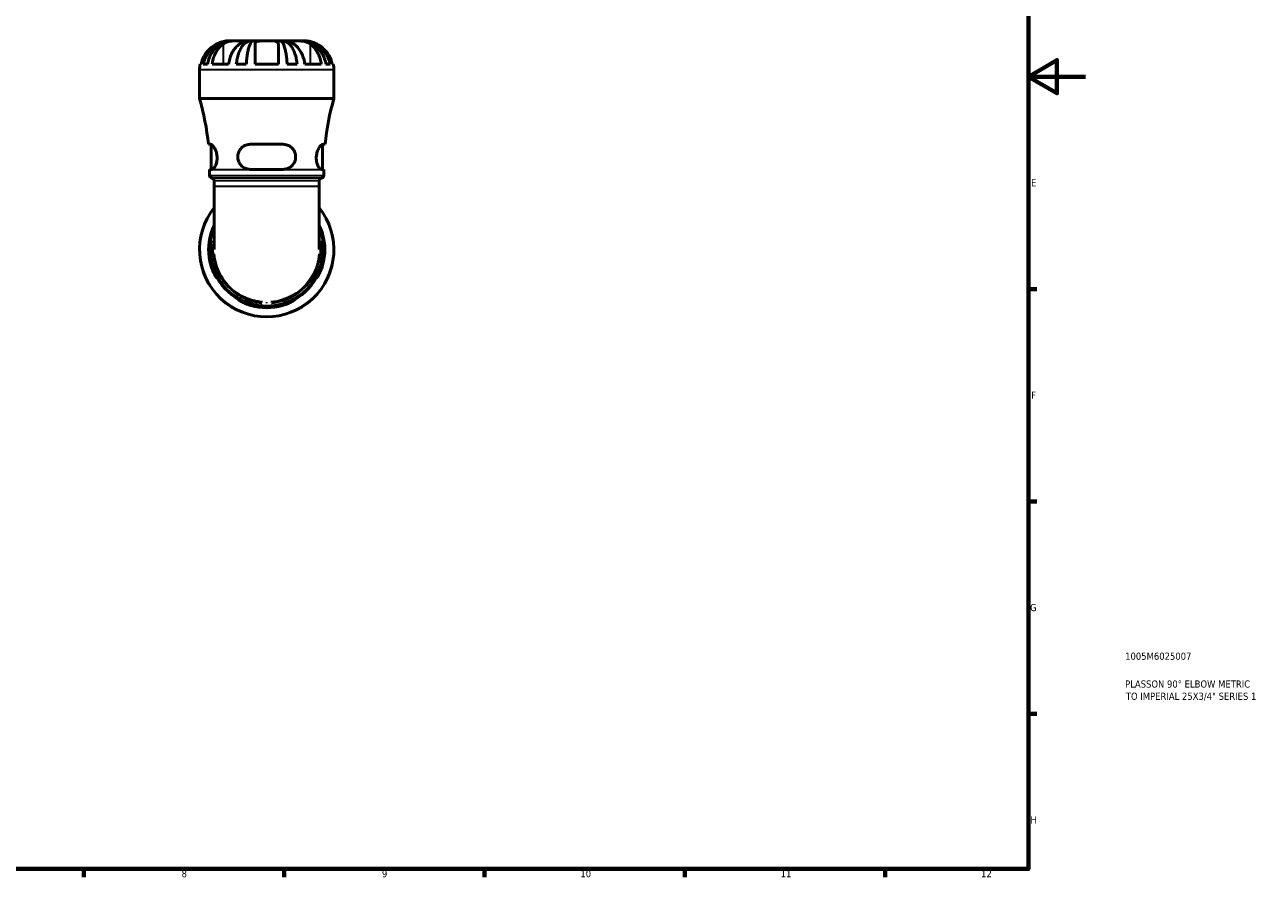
# Model space of a CAD drawing. Header units: millimetres. Extents: x 0 to 903, y 0 to 680.
# Tile 7 of 11: x 470 to 903, y 17 to 315. Entities that reach past the tile are written whole.
import ezdxf

# ---------------------------------------------------------------- set-up
doc = ezdxf.new("R2010")
doc.units = ezdxf.units.MM
for name, color, linetype, lineweight in [('Border (ISO)', 7, 'Continuous', 70), ('Title (ISO)', 7, 'Continuous', 50), ('Visible (ISO)', 7, 'Continuous', 50), ('Visible Narrow (ISO)', 7, 'Continuous', 35)]:
    doc.layers.add(name, color=color, linetype=linetype, lineweight=lineweight)
doc.styles.add('Note Text (ISO)', font='tahoma.ttf')

# ---------------------------------------------------------------- blocks, each defined once
blk = doc.blocks.new('Borders Default Border')
at = {"layer": 'Border (ISO)'}
for p, q in [((821, 222.75), (823.9, 222.75)), ((821, 148.5), (823.9, 148.5)), ((821, 74.25), (823.9, 74.25)), ((490.58, 20), (490.58, 17.1)), ((560.67, 20), (560.67, 17.1)), ((630.75, 20), (630.75, 17.1)), ((700.83, 20), (700.83, 17.1)), ((770.92, 20), (770.92, 17.1))]:
    blk.add_line(p, q, dxfattribs=at)
at = {"layer": 'Border (ISO)', "flags": 128}
for points in [[(20, 20), (20, 574), (821, 574), (821, 20), (20, 20)], [(841, 297), (821, 297), (831, 302.77), (831, 291.23), (821, 297)]]:
    blk.add_lwpolyline(points, dxfattribs=at)
at = {"layer": 'Border (ISO)', "color": 232, "true_color": 0xca0064, "char_height": 2.5, "attachment_point": 7, "style": 'Note Text (ISO)'}
for s, insert in [('E', (821.94, 258.63)), ('F', (822, 184.38)), ('G', (821.61, 110.08)), ('H', (821.74, 35.88)), ('8', (524.81, 17.04)), ('9', (594.88, 17.05)), ('10', (664.29, 17.05)), ('11', (734.37, 17.1)), ('12', (804.46, 17.1))]:
    blk.add_mtext(s, dxfattribs=dict(at, insert=insert))
blk = doc.blocks.new('Title Blocks ISO')
at = {"layer": 'Title (ISO)', "color": 232, "true_color": 0xca0064, "style": 'Note Text (ISO)'}
for tag, p in [('PART_NUMBER_001', (33.84, 73.13)), ('DESCRIPTION_001', (33.84, 63.4)), ('DESCRIPTION_002', (34.09, 59.12))]:
    blk.add_attdef(tag, p, '', height=2.5, dxfattribs=at)

msp = doc.modelspace()

# ---------------------------------------------------------------- linework, layer by layer
at = {"layer": 'Visible (ISO)'}
for p, q in [((542.078, 309.533), (541.246, 309.533)), ((542.461, 309.533), (542.078, 309.533)), ((542.078, 309.533), (542.078, 309.524)), ((545.152, 309.533), (542.461, 309.533)), ((549.019, 309.533), (545.152, 309.533)), ((549.943, 309.533), (549.019, 309.533)), ((549.019, 309.533), (549.019, 308.846)), ((554.581, 309.533), (549.943, 309.533)), ((559.218, 309.533), (554.581, 309.533)), ((560.142, 309.533), (559.218, 309.533)), ((564.01, 309.533), (560.142, 309.533)), ((560.142, 309.533), (560.142, 308.846)), ((566.701, 309.533), (564.01, 309.533)), ((567.083, 309.533), (566.701, 309.533)), ((567.916, 309.533), (567.083, 309.533)), ((567.083, 309.533), (567.083, 309.524)), ((531.081, 289.373), (531.081, 299.368)), ((531.286, 301.401), (531.644, 301.401)), ((532.407, 301.401), (533.854, 301.401)), ((535.487, 301.401), (541.237, 301.401)), ((543.949, 301.401), (547.442, 301.401)), ((550.515, 301.401), (558.647, 301.401)), ((561.72, 301.401), (565.212, 301.401)), ((567.925, 301.401), (573.675, 301.401)), ((575.308, 301.401), (576.755, 301.401)), ((577.518, 301.401), (577.875, 301.401)), ((578.081, 289.373), (578.081, 299.368)), ((578.081, 289.373), (531.081, 289.373)), ((534.988, 273.346), (534.162, 273.346)), ((535.106, 264.596), (535.106, 273.329)), ((560.331, 273.346), (548.831, 273.346)), ((574.056, 264.596), (574.056, 273.329)), ((575, 273.346), (574.173, 273.346)), ((534.606, 264.596), (535.451, 264.596)), ((534.606, 262.459), (534.606, 264.413)), ((548.831, 264.596), (560.331, 264.596)), ((573.711, 264.596), (574.556, 264.596)), ((574.556, 262.459), (574.556, 264.413)), ((536.251, 258.653), (536.251, 260.593)), ((572.911, 258.653), (572.911, 260.593)), ((536.251, 258.653), (536.251, 236.542)), ((572.911, 236.542), (572.911, 258.653))]:
    msp.add_line(p, q, dxfattribs=at)
for centre, radius, start, end in [((541.246, 299.368), 10.165, 168.46304, 180), ((567.916, 299.368), 10.165, 0, 11.53696), ((444.474, 264.413), 90.132, 5.68764, 16.07698), ((664.687, 264.413), 90.132, 163.92302, 174.31236), ((444.474, 264.413), 90.132, 0, 0.11601), ((664.687, 264.413), 90.132, 179.88399, 180), ((535.546, 262.459), 0.94, 180, 262.81924), ((535.311, 260.593), 0.94, 0, 82.81924), ((573.851, 260.593), 0.94, 97.18076, 180), ((573.616, 262.459), 0.94, 277.18076, 0), ((554.581, 236.533), 23.5, 141.26058, 38.73942), ((554.581, 236.533), 19.975, 156.58449, 23.41551), ((554.581, 236.533), 20.329, 164.30305, 195.69695), ((554.581, 236.533), 19.975, 164.0176, 195.9824), ((554.581, 236.533), 19.975, 344.0176, 15.9824), ((554.581, 236.533), 20.329, 344.30305, 15.69695), ((554.581, 236.533), 19.975, 254.0176, 285.9824), ((554.581, 236.533), 20.329, 254.30305, 285.69695)]:
    msp.add_arc(centre, radius, start, end, dxfattribs=at)
for points, knots in [([(537.18, 308.466), (536.782, 308.272), (536.381, 308.046), (535.418, 307.411), (534.879, 306.966), (533.98, 306.076), (533.537, 305.55), (532.772, 304.415), (532.45, 303.807), (531.977, 302.672), (531.777, 302.044), (531.644, 301.401)], [7.57906415, 7.57906415, 7.57906415, 7.57906415, 7.70533205, 7.70533205, 7.896537, 7.896537, 8.08477418, 8.08477418, 8.27301137, 8.27301137, 8.45373299, 8.45373299, 8.45373299, 8.45373299]), ([(532.407, 301.401), (532.536, 302.054), (532.731, 302.691), (533.189, 303.834), (533.499, 304.443), (534.235, 305.581), (534.662, 306.108), (535.522, 306.996), (536.035, 307.437), (537.138, 308.198), (537.729, 308.517), (538.856, 308.998), (539.495, 309.204), (540.801, 309.471), (541.468, 309.533), (542.078, 309.533)], [0.1928457, 0.1928457, 0.1928457, 0.1928457, 0.3760483, 0.3760483, 0.5642326, 0.5642326, 0.7524169, 0.7524169, 0.9409246, 0.9409246, 1.1294323, 1.1294323, 1.3186176, 1.3186176, 1.5078029, 1.5078029, 1.5078029, 1.5078029]), ([(542.461, 309.533), (541.918, 309.533), (541.324, 309.471), (540.162, 309.204), (539.593, 308.998), (538.59, 308.517), (538.064, 308.198), (537.082, 307.437), (536.626, 306.996), (535.861, 306.108), (535.481, 305.581), (534.825, 304.443), (534.55, 303.834), (534.142, 302.691), (533.969, 302.054), (533.854, 301.401)], [4.5445811, 4.5445811, 4.5445811, 4.5445811, 4.7337664, 4.7337664, 4.9229517, 4.9229517, 5.1114594, 5.1114594, 5.2999672, 5.2999672, 5.4881515, 5.4881515, 5.6763358, 5.6763358, 5.8595384, 5.8595384, 5.8595384, 5.8595384]), ([(535.487, 301.401), (535.581, 302.044), (535.722, 302.672), (536.057, 303.807), (536.284, 304.415), (536.825, 305.55), (537.139, 306.076), (537.774, 306.966), (538.155, 307.411), (538.837, 308.046), (539.12, 308.272), (539.401, 308.466)], [3.07505857, 3.07505857, 3.07505857, 3.07505857, 3.25578019, 3.25578019, 3.44401738, 3.44401738, 3.63225456, 3.63225456, 3.82345951, 3.82345951, 3.94972741, 3.94972741, 3.94972741, 3.94972741]), ([(541.246, 309.533), (541.246, 309.533), (541.236, 309.533), (541.152, 309.533), (540.983, 309.533), (540.502, 309.493), (540.227, 309.46), (539.636, 309.347), (539.34, 309.277), (538.675, 309.083), (538.308, 308.955), (537.683, 308.7), (537.429, 308.587), (537.18, 308.466)], [0, 0, 0, 0, 0.04889948, 0.04889948, 0.21009716, 0.21009716, 0.34213713, 0.34213713, 0.45158309, 0.45158309, 0.57377734, 0.57377734, 0.65722976, 0.65722976, 0.65722976, 0.65722976]), ([(539.401, 308.466), (539.549, 308.567), (539.71, 308.663), (540.095, 308.86), (540.323, 308.958), (540.799, 309.126), (541.043, 309.196), (541.637, 309.335), (541.988, 309.393), (542.852, 309.493), (543.355, 309.516), (544.322, 309.536), (544.772, 309.533), (545.152, 309.533)], [-0.65643927, -0.65643927, -0.65643927, -0.65643927, -0.58677736, -0.58677736, -0.50237645, -0.50237645, -0.42175807, -0.42175807, -0.31433752, -0.31433752, -0.16088329, -0.16088329, 0, 0, 0, 0]), ([(545.152, 308.466), (544.878, 308.278), (544.604, 308.059), (543.932, 307.438), (543.552, 306.999), (542.913, 306.114), (542.595, 305.586), (542.047, 304.447), (541.817, 303.835), (541.476, 302.69), (541.333, 302.053), (541.237, 301.401)], [7.5790432, 7.5790432, 7.5790432, 7.5790432, 7.70137668, 7.70137668, 7.89130395, 7.89130395, 8.08086533, 8.08086533, 8.27042672, 8.27042672, 8.45368445, 8.45368445, 8.45368445, 8.45368445]), ([(543.949, 301.401), (544.017, 302.054), (544.119, 302.691), (544.36, 303.834), (544.522, 304.443), (544.908, 305.581), (545.132, 306.108), (545.582, 306.996), (545.851, 307.437), (546.43, 308.198), (546.74, 308.517), (547.33, 308.998), (547.665, 309.204), (548.35, 309.471), (548.699, 309.533), (549.019, 309.533)], [0.1928457, 0.1928457, 0.1928457, 0.1928457, 0.3760483, 0.3760483, 0.5642326, 0.5642326, 0.7524169, 0.7524169, 0.9409246, 0.9409246, 1.1294323, 1.1294323, 1.3186176, 1.3186176, 1.5078029, 1.5078029, 1.5078029, 1.5078029]), ([(545.152, 309.533), (545.475, 309.533), (545.741, 309.535), (546.17, 309.523), (546.305, 309.506), (546.358, 309.414), (546.327, 309.358), (546.189, 309.221), (546.106, 309.152), (545.896, 308.99), (545.769, 308.898), (545.482, 308.694), (545.323, 308.583), (545.152, 308.466)], [0, 0, 0, 0, 0.1371623, 0.1371623, 0.29710057, 0.29710057, 0.41124825, 0.41124825, 0.49335913, 0.49335913, 0.57618717, 0.57618717, 0.6573755, 0.6573755, 0.6573755, 0.6573755]), ([(549.943, 309.533), (549.785, 309.533), (549.613, 309.471), (549.275, 309.204), (549.11, 308.998), (548.819, 308.517), (548.666, 308.198), (548.38, 307.437), (548.248, 306.996), (548.025, 306.108), (547.915, 305.581), (547.725, 304.443), (547.644, 303.834), (547.526, 302.691), (547.476, 302.054), (547.442, 301.401)], [4.5445786, 4.5445786, 4.5445786, 4.5445786, 4.7337639, 4.7337639, 4.9229492, 4.9229492, 5.1114569, 5.1114569, 5.2999646, 5.2999646, 5.4881489, 5.4881489, 5.6763332, 5.6763332, 5.8595358, 5.8595358, 5.8595358, 5.8595358]), ([(550.515, 308.466), (550.515, 308.558), (550.528, 308.645), (550.595, 308.844), (550.662, 308.949), (550.85, 309.125), (550.964, 309.197), (551.281, 309.335), (551.496, 309.392), (552.113, 309.492), (552.545, 309.515), (553.514, 309.536), (554.045, 309.533), (554.581, 309.533)], [-0.65591194, -0.65591194, -0.65591194, -0.65591194, -0.592791, -0.592791, -0.50308131, -0.50308131, -0.42061589, -0.42061589, -0.31529687, -0.31529687, -0.16088459, -0.16088459, 0, 0, 0, 0]), ([(550.515, 301.401), (550.515, 302.044), (550.515, 302.672), (550.515, 303.807), (550.515, 304.415), (550.515, 305.55), (550.515, 306.076), (550.515, 306.966), (550.515, 307.411), (550.515, 308.046), (550.515, 308.272), (550.515, 308.466)], [3.07505857, 3.07505857, 3.07505857, 3.07505857, 3.25578019, 3.25578019, 3.44401738, 3.44401738, 3.63225456, 3.63225456, 3.82345951, 3.82345951, 3.94972741, 3.94972741, 3.94972741, 3.94972741]), ([(554.581, 309.533), (555.018, 309.533), (555.453, 309.534), (556.285, 309.525), (556.677, 309.514), (557.363, 309.45), (557.654, 309.4), (558.059, 309.266), (558.198, 309.198), (558.418, 309.038), (558.499, 308.947), (558.617, 308.73), (558.647, 308.603), (558.647, 308.466)], [-2.80529162, -2.80529162, -2.80529162, -2.80529162, -2.67403191, -2.67403191, -2.54176238, -2.54176238, -2.41525853, -2.41525853, -2.3277362, -2.3277362, -2.24257227, -2.24257227, -2.14764656, -2.14764656, -2.14764656, -2.14764656]), ([(558.647, 308.466), (558.647, 308.272), (558.647, 308.046), (558.647, 307.411), (558.647, 306.966), (558.647, 306.076), (558.647, 305.55), (558.647, 304.415), (558.647, 303.807), (558.647, 302.672), (558.647, 302.044), (558.647, 301.401)], [7.57906415, 7.57906415, 7.57906415, 7.57906415, 7.70533205, 7.70533205, 7.896537, 7.896537, 8.08477418, 8.08477418, 8.27301137, 8.27301137, 8.45373299, 8.45373299, 8.45373299, 8.45373299]), ([(561.72, 301.401), (561.686, 302.054), (561.636, 302.691), (561.517, 303.834), (561.437, 304.443), (561.247, 305.581), (561.136, 306.108), (560.914, 306.996), (560.781, 307.437), (560.496, 308.198), (560.343, 308.517), (560.052, 308.998), (559.886, 309.204), (559.549, 309.471), (559.376, 309.533), (559.218, 309.533)], [0.1928457, 0.1928457, 0.1928457, 0.1928457, 0.3760483, 0.3760483, 0.5642326, 0.5642326, 0.7524169, 0.7524169, 0.9409246, 0.9409246, 1.1294323, 1.1294323, 1.3186176, 1.3186176, 1.5078029, 1.5078029, 1.5078029, 1.5078029]), ([(560.142, 309.533), (560.462, 309.533), (560.812, 309.471), (561.497, 309.204), (561.832, 308.998), (562.422, 308.517), (562.732, 308.198), (563.311, 307.437), (563.579, 306.996), (564.03, 306.108), (564.254, 305.581), (564.64, 304.443), (564.802, 303.834), (565.043, 302.691), (565.145, 302.054), (565.212, 301.401)], [4.5445786, 4.5445786, 4.5445786, 4.5445786, 4.7337639, 4.7337639, 4.9229492, 4.9229492, 5.1114569, 5.1114569, 5.2999646, 5.2999646, 5.4881489, 5.4881489, 5.6763332, 5.6763332, 5.8595358, 5.8595358, 5.8595358, 5.8595358]), ([(564.01, 308.466), (563.862, 308.567), (563.724, 308.663), (563.444, 308.86), (563.309, 308.958), (563.089, 309.126), (563.002, 309.196), (562.855, 309.335), (562.814, 309.393), (562.828, 309.493), (562.932, 309.516), (563.331, 309.536), (563.631, 309.533), (564.01, 309.533)], [-0.65643927, -0.65643927, -0.65643927, -0.65643927, -0.58677736, -0.58677736, -0.50237645, -0.50237645, -0.42175807, -0.42175807, -0.31433752, -0.31433752, -0.16088329, -0.16088329, 0, 0, 0, 0]), ([(564.01, 309.533), (564.333, 309.533), (564.709, 309.535), (565.6, 309.523), (566.119, 309.506), (567.025, 309.414), (567.4, 309.358), (568.024, 309.221), (568.275, 309.152), (568.756, 308.99), (568.983, 308.898), (569.399, 308.694), (569.589, 308.583), (569.76, 308.466)], [0, 0, 0, 0, 0.1371623, 0.1371623, 0.29710057, 0.29710057, 0.41124825, 0.41124825, 0.49335913, 0.49335913, 0.57618717, 0.57618717, 0.6573755, 0.6573755, 0.6573755, 0.6573755]), ([(567.925, 301.401), (567.83, 302.044), (567.689, 302.672), (567.354, 303.807), (567.127, 304.415), (566.586, 305.55), (566.273, 306.076), (565.637, 306.966), (565.256, 307.411), (564.575, 308.046), (564.292, 308.272), (564.01, 308.466)], [3.07505857, 3.07505857, 3.07505857, 3.07505857, 3.25578019, 3.25578019, 3.44401738, 3.44401738, 3.63225456, 3.63225456, 3.82345951, 3.82345951, 3.94972741, 3.94972741, 3.94972741, 3.94972741]), ([(575.308, 301.401), (575.193, 302.054), (575.02, 302.691), (574.612, 303.834), (574.336, 304.443), (573.681, 305.581), (573.301, 306.108), (572.536, 306.996), (572.079, 307.437), (571.097, 308.198), (570.571, 308.517), (569.569, 308.998), (569, 309.204), (567.838, 309.471), (567.244, 309.533), (566.701, 309.533)], [0.1928457, 0.1928457, 0.1928457, 0.1928457, 0.3760483, 0.3760483, 0.5642326, 0.5642326, 0.7524169, 0.7524169, 0.9409246, 0.9409246, 1.1294323, 1.1294323, 1.3186176, 1.3186176, 1.5078029, 1.5078029, 1.5078029, 1.5078029]), ([(567.083, 309.533), (567.694, 309.533), (568.361, 309.471), (569.667, 309.204), (570.306, 308.998), (571.432, 308.517), (572.023, 308.198), (573.127, 307.437), (573.64, 306.996), (574.5, 306.108), (574.926, 305.581), (575.663, 304.443), (575.972, 303.834), (576.431, 302.691), (576.626, 302.054), (576.755, 301.401)], [4.5445786, 4.5445786, 4.5445786, 4.5445786, 4.7337639, 4.7337639, 4.9229492, 4.9229492, 5.1114569, 5.1114569, 5.2999646, 5.2999646, 5.4881489, 5.4881489, 5.6763332, 5.6763332, 5.8595358, 5.8595358, 5.8595358, 5.8595358]), ([(571.982, 308.466), (571.792, 308.558), (571.6, 308.645), (571.134, 308.844), (570.86, 308.949), (570.345, 309.125), (570.105, 309.197), (569.582, 309.335), (569.31, 309.392), (568.71, 309.492), (568.425, 309.515), (568.022, 309.536), (567.916, 309.533), (567.916, 309.533)], [-0.65591194, -0.65591194, -0.65591194, -0.65591194, -0.592791, -0.592791, -0.50308131, -0.50308131, -0.42061589, -0.42061589, -0.31529687, -0.31529687, -0.16088459, -0.16088459, 0, 0, 0, 0]), ([(569.76, 308.466), (570.034, 308.278), (570.308, 308.059), (570.98, 307.438), (571.36, 306.999), (571.999, 306.114), (572.317, 305.586), (572.865, 304.447), (573.095, 303.835), (573.435, 302.69), (573.579, 302.053), (573.675, 301.401)], [7.5790432, 7.5790432, 7.5790432, 7.5790432, 7.70137668, 7.70137668, 7.89130395, 7.89130395, 8.08086533, 8.08086533, 8.27042672, 8.27042672, 8.45368445, 8.45368445, 8.45368445, 8.45368445]), ([(577.518, 301.401), (577.385, 302.044), (577.185, 302.672), (576.711, 303.807), (576.39, 304.415), (575.625, 305.55), (575.182, 306.076), (574.283, 306.966), (573.744, 307.411), (572.781, 308.046), (572.38, 308.272), (571.982, 308.466)], [3.07505857, 3.07505857, 3.07505857, 3.07505857, 3.25578019, 3.25578019, 3.44401738, 3.44401738, 3.63225456, 3.63225456, 3.82345951, 3.82345951, 3.94972741, 3.94972741, 3.94972741, 3.94972741]), ([(534.988, 273.346), (535.028, 273.346), (535.07, 273.339), (535.271, 273.282), (535.45, 273.159), (535.882, 272.725), (536.142, 272.372), (536.611, 271.513), (536.823, 271.015), (537.101, 270.02), (537.187, 269.552), (537.255, 268.621), (537.243, 268.174), (537.128, 267.255), (537.016, 266.802), (536.709, 265.94), (536.508, 265.553), (536.083, 264.945), (535.861, 264.736), (535.588, 264.612), (535.518, 264.596), (535.451, 264.596)], [-1.5504748, -1.5504748, -1.5504748, -1.5504748, -1.5078389, -1.5078389, -1.3558342, -1.3558342, -1.1621114, -1.1621114, -0.9781176, -0.9781176, -0.8328765, -0.8328765, -0.6971284, -0.6971284, -0.5425541, -0.5425541, -0.3637287, -0.3637287, -0.1747063, -0.1747063, -0.1051724, -0.1051724, -0.1051724, -0.1051724]), ([(548.831, 264.596), (548.714, 264.596), (548.597, 264.6), (547.988, 264.649), (547.511, 264.772), (546.546, 265.197), (546.073, 265.526), (545.305, 266.326), (545.001, 266.784), (544.615, 267.717), (544.506, 268.165), (544.433, 269.086), (544.47, 269.542), (544.697, 270.5), (544.911, 270.98), (545.542, 271.922), (545.992, 272.356), (546.997, 272.984), (547.542, 273.193), (548.354, 273.326), (548.592, 273.346), (548.831, 273.346)], [-1.538823, -1.538823, -1.538823, -1.538823, -1.5020365, -1.5020365, -1.3466651, -1.3466651, -1.1649849, -1.1649849, -0.9956081, -0.9956081, -0.8562614, -0.8562614, -0.7176824, -0.7176824, -0.5542758, -0.5542758, -0.354985, -0.354985, -0.1689976, -0.1689976, -0.0938978, -0.0938978, -0.0938978, -0.0938978]), ([(560.331, 273.346), (560.467, 273.346), (560.602, 273.339), (561.217, 273.282), (561.68, 273.159), (562.656, 272.725), (563.147, 272.372), (563.936, 271.513), (564.244, 271.015), (564.604, 270.02), (564.694, 269.552), (564.715, 268.621), (564.656, 268.174), (564.387, 267.255), (564.163, 266.802), (563.537, 265.94), (563.119, 265.553), (562.143, 264.945), (561.58, 264.736), (560.772, 264.612), (560.552, 264.596), (560.331, 264.596)], [-1.5504748, -1.5504748, -1.5504748, -1.5504748, -1.5078389, -1.5078389, -1.3558342, -1.3558342, -1.1621114, -1.1621114, -0.9781176, -0.9781176, -0.8328765, -0.8328765, -0.6971284, -0.6971284, -0.5425541, -0.5425541, -0.3637287, -0.3637287, -0.1747063, -0.1747063, -0.1051724, -0.1051724, -0.1051724, -0.1051724]), ([(573.711, 264.596), (573.675, 264.596), (573.639, 264.6), (573.444, 264.649), (573.269, 264.772), (572.881, 265.197), (572.665, 265.526), (572.298, 266.326), (572.144, 266.784), (571.962, 267.717), (571.918, 268.165), (571.925, 269.086), (571.976, 269.542), (572.175, 270.5), (572.335, 270.98), (572.747, 271.922), (573.011, 272.356), (573.508, 272.984), (573.742, 273.193), (574.027, 273.326), (574.103, 273.346), (574.173, 273.346)], [-1.538823, -1.538823, -1.538823, -1.538823, -1.5020365, -1.5020365, -1.3466651, -1.3466651, -1.1649849, -1.1649849, -0.9956081, -0.9956081, -0.8562614, -0.8562614, -0.7176824, -0.7176824, -0.5542758, -0.5542758, -0.354985, -0.354985, -0.1689976, -0.1689976, -0.0938978, -0.0938978, -0.0938978, -0.0938978]), ([(535.01, 242.033), (535.048, 242.17), (535.089, 242.306), (535.272, 242.895), (535.432, 243.333), (535.813, 244.252), (536.038, 244.714), (536.251, 245.107)], [-1.53558724, -1.53558724, -1.53558724, -1.53558724, -1.4929353, -1.4929353, -1.349915, -1.349915, -1.17247126, -1.17247126, -1.17247126, -1.17247126]), ([(536.251, 244.481), (536.242, 244.46), (536.233, 244.438), (536.013, 243.921), (535.799, 243.362), (535.525, 242.53), (535.449, 242.282), (535.378, 242.033)], [-0.37080434, -0.37080434, -0.37080434, -0.37080434, -0.36257918, -0.36257918, -0.17428448, -0.17428448, -0.09630405, -0.09630405, -0.09630405, -0.09630405]), ([(572.911, 245.107), (573.024, 244.897), (573.142, 244.667), (573.488, 243.938), (573.713, 243.392), (573.997, 242.557), (574.078, 242.296), (574.152, 242.033)], [-0.45089064, -0.45089064, -0.45089064, -0.45089064, -0.35607341, -0.35607341, -0.1699257, -0.1699257, -0.08768569, -0.08768569, -0.08768569, -0.08768569]), ([(573.784, 242.033), (573.752, 242.145), (573.719, 242.257), (573.547, 242.82), (573.395, 243.259), (573.129, 243.957), (573.019, 244.228), (572.911, 244.481)], [-1.52672463, -1.52672463, -1.52672463, -1.52672463, -1.49172833, -1.49172833, -1.34981784, -1.34981784, -1.25243778, -1.25243778, -1.25243778, -1.25243778]), ([(535.378, 231.033), (535.41, 230.921), (535.443, 230.81), (535.615, 230.247), (535.767, 229.807), (536.127, 228.861), (536.338, 228.375), (536.707, 227.574), (536.866, 227.253), (537.062, 226.841), (537.114, 226.722), (537.124, 226.635), (537.085, 226.663), (536.913, 226.875), (536.768, 227.083), (536.388, 227.7), (536.144, 228.138), (535.674, 229.129), (535.449, 229.675), (535.165, 230.51), (535.084, 230.771), (535.01, 231.033)], [-1.5267246, -1.5267246, -1.5267246, -1.5267246, -1.4917283, -1.4917283, -1.3498178, -1.3498178, -1.1671073, -1.1671073, -0.9943543, -0.9943543, -0.8529677, -0.8529677, -0.7151654, -0.7151654, -0.5515407, -0.5515407, -0.3560734, -0.3560734, -0.1699257, -0.1699257, -0.0876857, -0.0876857, -0.0876857, -0.0876857]), ([(574.152, 231.033), (574.113, 230.897), (574.073, 230.761), (573.89, 230.172), (573.729, 229.733), (573.332, 228.775), (573.089, 228.281), (572.645, 227.477), (572.444, 227.161), (572.178, 226.781), (572.095, 226.682), (572.028, 226.643), (572.039, 226.695), (572.148, 226.948), (572.255, 227.164), (572.547, 227.773), (572.74, 228.183), (573.148, 229.146), (573.363, 229.704), (573.636, 230.537), (573.713, 230.785), (573.784, 231.033)], [-1.5355872, -1.5355872, -1.5355872, -1.5355872, -1.4929353, -1.4929353, -1.349915, -1.349915, -1.1588459, -1.1588459, -0.9759724, -0.9759724, -0.8302518, -0.8302518, -0.6940449, -0.6940449, -0.5400947, -0.5400947, -0.3625792, -0.3625792, -0.1742845, -0.1742845, -0.096304, -0.096304, -0.096304, -0.096304]), ([(549.081, 216.962), (548.944, 217.001), (548.808, 217.041), (548.22, 217.224), (547.781, 217.385), (546.823, 217.782), (546.329, 218.025), (545.525, 218.469), (545.209, 218.67), (544.828, 218.936), (544.729, 219.019), (544.691, 219.086), (544.742, 219.075), (544.995, 218.966), (545.212, 218.86), (545.82, 218.567), (546.231, 218.374), (547.193, 217.966), (547.752, 217.751), (548.585, 217.478), (548.832, 217.401), (549.081, 217.33)], [-1.5355872, -1.5355872, -1.5355872, -1.5355872, -1.4929353, -1.4929353, -1.349915, -1.349915, -1.1588459, -1.1588459, -0.9759724, -0.9759724, -0.8302518, -0.8302518, -0.6940449, -0.6940449, -0.5400947, -0.5400947, -0.3625792, -0.3625792, -0.1742845, -0.1742845, -0.096304, -0.096304, -0.096304, -0.096304]), ([(560.081, 217.33), (560.193, 217.362), (560.304, 217.395), (560.867, 217.567), (561.307, 217.719), (562.253, 218.079), (562.74, 218.29), (563.54, 218.659), (563.861, 218.818), (564.273, 219.014), (564.392, 219.066), (564.48, 219.077), (564.451, 219.037), (564.239, 218.866), (564.031, 218.72), (563.414, 218.34), (562.976, 218.096), (561.985, 217.626), (561.44, 217.401), (560.604, 217.117), (560.343, 217.036), (560.081, 216.962)], [-1.5267246, -1.5267246, -1.5267246, -1.5267246, -1.4917283, -1.4917283, -1.3498178, -1.3498178, -1.1671073, -1.1671073, -0.9943543, -0.9943543, -0.8529677, -0.8529677, -0.7151654, -0.7151654, -0.5515407, -0.5515407, -0.3560734, -0.3560734, -0.1699257, -0.1699257, -0.0876857, -0.0876857, -0.0876857, -0.0876857])]:
    msp.add_open_spline(points, degree=3, knots=knots, dxfattribs=at)
at = {"layer": 'Visible Narrow (ISO)'}
for p, q in [((539.401, 308.112), (539.401, 301.754)), ((569.76, 308.112), (569.76, 301.754)), ((577.791, 299.368), (531.37, 299.368)), ((574.31, 264.413), (534.852, 264.413)), ((534.852, 262.459), (574.31, 262.459)), ((573.498, 261.526), (535.664, 261.526)), ((572.685, 260.593), (536.476, 260.593)), ((572.685, 258.653), (536.476, 258.653)), ((535.028, 242.033), (535.359, 242.033)), ((573.802, 242.033), (574.133, 242.033)), ((535.359, 231.033), (535.028, 231.033)), ((574.133, 231.033), (573.802, 231.033)), ((549.081, 216.981), (549.081, 217.312)), ((554.581, 217.774), (554.581, 218.206)), ((560.081, 217.312), (560.081, 216.981))]:
    msp.add_line(p, q, dxfattribs=at)
for radius, start, end in [(23.359, 154.5241, 25.4759), (19.505, 171.01002, 8.98998)]:
    msp.add_arc((554.581, 236.533), radius, start, end, dxfattribs=at)
for points, knots in [([(535.95, 239.061), (535.6, 236.467), (535.798, 233.799), (537.219, 228.918), (538.38, 226.688), (541.446, 222.87), (543.34, 221.274), (547.173, 219.149), (549.028, 218.471), (551.589, 217.966), (552.241, 217.873), (552.896, 217.814)], [-2.9458448, -2.9458448, -2.9458448, -2.9458448, -2.2241694, -2.2241694, -1.5443995, -1.5443995, -0.874379, -0.874379, -0.3362996, -0.3362996, -0.1550445, -0.1550445, -0.1550445, -0.1550445]), ([(556.266, 217.815), (559.011, 218.065), (561.701, 218.921), (566.853, 221.938), (569.197, 224.286), (572.492, 229.931), (573.386, 233.25), (573.379, 237.404), (573.322, 238.236), (573.209, 239.061)], [-10.703648, -10.703648, -10.703648, -10.703648, -9.9436715, -9.9436715, -9.057942, -9.057942, -8.1422301, -8.1422301, -7.9128134, -7.9128134, -7.9128134, -7.9128134]), ([(553.143, 218.264), (552.435, 218.32), (551.731, 218.417), (549.167, 218.922), (547.358, 219.584), (543.621, 221.656), (541.775, 223.212), (538.785, 226.934), (537.653, 229.108), (536.632, 232.618), (536.407, 233.856), (536.309, 235.104)], [0.1356825, 0.1356825, 0.1356825, 0.1356825, 0.3362996, 0.3362996, 0.874379, 0.874379, 1.5443995, 1.5443995, 2.2241694, 2.2241694, 2.577968, 2.577968, 2.577968, 2.577968]), ([(572.853, 235.104), (572.635, 232.364), (571.797, 229.673), (568.832, 224.592), (566.546, 222.303), (561.464, 219.327), (558.766, 218.485), (556.019, 218.265)], [8.2806997, 8.2806997, 8.2806997, 8.2806997, 9.057942, 9.057942, 9.9436715, 9.9436715, 10.7230104, 10.7230104, 10.7230104, 10.7230104])]:
    msp.add_open_spline(points, degree=3, knots=knots, dxfattribs=at)

# ---------------------------------------------------------------- block references
msp.add_blockref('Borders Default Border', (0, 0))
msp.add_blockref('Title Blocks ISO', (821, 20)).add_auto_attribs({'PART_NUMBER_001': '1005M6025007', 'DESCRIPTION_001': 'PLASSON 90° ELBOW METRIC', 'DESCRIPTION_002': 'TO IMPERIAL 25X3/4" SERIES 1'})

doc.saveas('drawing.dxf')
